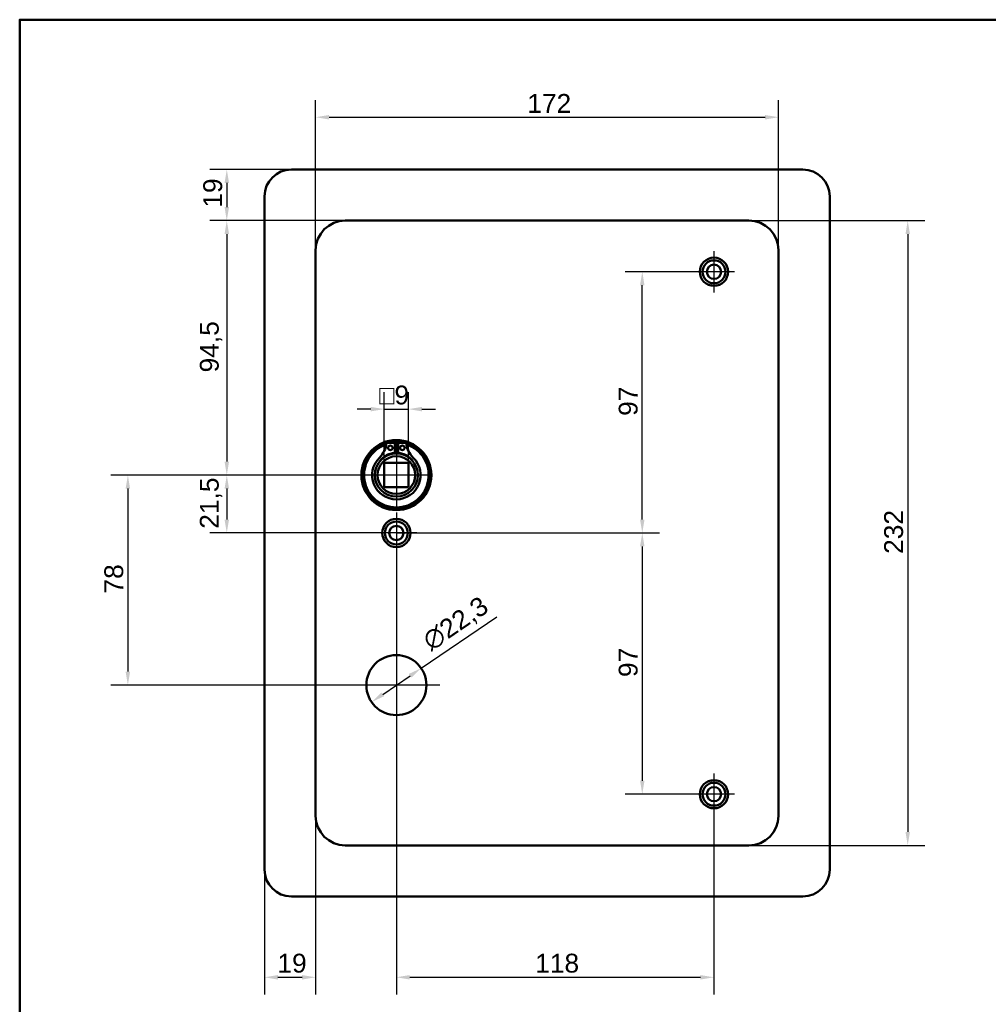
# Model space of a CAD drawing. Header units: millimetres. Extents: x 20 to 833, y 20 to 574.
# Tile 4 of 6: x 20 to 380, y 208 to 574. Entities that reach past the tile are written whole.
import ezdxf

# ---------------------------------------------------------------- set-up
doc = ezdxf.new("R2010")
doc.units = ezdxf.units.MM
doc.header["$LTSCALE"] = 2
for name, color, linetype, lineweight in [('Bemaßungen(DIN)', 7, 'Continuous', 25), ('Mittelpunktmarkierung(DIN)', 7, 'Continuous', 25), ('Sichtbare Kanten(DIN)', 7, 'Continuous', 50), ('Skizziergeometrie(DIN)', 7, 'Continuous', 50)]:
    doc.layers.add(name, color=color, linetype=linetype, lineweight=lineweight)
doc.styles.add('STANDARD-DIN~0', font='arial.ttf')
doc.dimstyles.new('CAD-LAN', dxfattribs={"dimscale": 2, "dimtxt": 3.5, "dimasz": 2.5, "dimexe": 3.175, "dimexo": 0, "dimgap": 0.8, "dimtad": 1, "dimrnd": 1e-08, "dimtxsty": 'STANDARD-DIN~0', "dimcen": 0.09, "dimdle": 10, "dimclrd": 250, "dimclre": 250, "dimclrt": 250, "dimadec": 0, "dimazin": 2, "dimtfac": 1, "dimtmove": 0, "dimatfit": 3, "dimfxl": 1, "dimtolj": 1, "dimtzin": 0, "dimlwd": 25, "dimlwe": 25, "dimarcsym": 0})

# ---------------------------------------------------------------- blocks, each defined once
blk = doc.blocks.new('Ränder Standardrahmen')
at = {"layer": 'Skizziergeometrie(DIN)', "flags": 128}
blk.add_lwpolyline([(10, 10), (10, 287), (410, 287), (410, 10), (10, 10)], dxfattribs=at)
blk = doc.blocks.new('*D8')
at = {"layer": 'Bemaßungen(DIN)', "color": 250, "linetype": 'Continuous', "lineweight": 25, "true_color": 0x3f3f3f, "transparency": 16777216}
for p, q in [((129.95, 488.38), (129.95, 544.13)), ((301.95, 488.38), (301.95, 544.13)), ((134.95, 537.78), (296.95, 537.78))]:
    blk.add_line(p, q, dxfattribs=at)
at = {"layer": 'Bemaßungen(DIN)', "color": 250, "linetype": 'Continuous', "true_color": 0x3f3f3f, "transparency": 16777216}
for points in [[(134.95, 538.61), (134.95, 536.94), (129.95, 537.78)], [(296.95, 538.61), (296.95, 536.94), (301.95, 537.78)]]:
    blk.add_solid(points, dxfattribs=at)
at = {"layer": 'Defpoints', "color": 0, "linetype": 'Continuous', "transparency": 16777216}
for p in [(301.95, 537.78), (129.95, 488.38), (301.95, 488.38)]:
    blk.add_point(p, dxfattribs=at)
at = {"layer": 'Bemaßungen(DIN)', "color": 250, "linetype": 'Continuous', "lineweight": 25, "true_color": 0x3f3f3f, "transparency": 16777216, "insert": (208.59, 546.4), "char_height": 7, "attachment_point": 1, "style": 'STANDARD-DIN~0'}
blk.add_mtext('\\A1;172', dxfattribs=at)
blk = doc.blocks.new('*D9')
at = {"layer": 'Bemaßungen(DIN)', "color": 250, "linetype": 'Continuous', "lineweight": 25, "true_color": 0x3f3f3f, "transparency": 16777216}
for p, q in [((290.95, 499.38), (356.29, 499.38)), ((349.94, 494.38), (349.94, 272.38)), ((290.95, 267.38), (356.29, 267.38))]:
    blk.add_line(p, q, dxfattribs=at)
at = {"layer": 'Bemaßungen(DIN)', "color": 250, "linetype": 'Continuous', "true_color": 0x3f3f3f, "transparency": 16777216}
for points in [[(349.11, 494.38), (350.78, 494.38), (349.94, 499.38)], [(349.11, 272.38), (350.78, 272.38), (349.94, 267.38)]]:
    blk.add_solid(points, dxfattribs=at)
at = {"layer": 'Defpoints', "color": 0, "linetype": 'Continuous', "transparency": 16777216}
for p in [(290.95, 499.38), (290.95, 267.38), (349.94, 267.38)]:
    blk.add_point(p, dxfattribs=at)
at = {"layer": 'Bemaßungen(DIN)', "color": 250, "linetype": 'Continuous', "lineweight": 25, "true_color": 0x3f3f3f, "transparency": 16777216, "insert": (341.19, 375.62), "char_height": 7, "attachment_point": 1, "rotation": 90, "style": 'STANDARD-DIN~0'}
blk.add_mtext('\\A1;232', dxfattribs=at)
blk = doc.blocks.new('*D10')
at = {"layer": 'Bemaßungen(DIN)', "color": 250, "linetype": 'Continuous', "lineweight": 25, "true_color": 0x3f3f3f, "transparency": 16777216}
for p, q in [((270.3, 480.38), (244.97, 480.38)), ((251.32, 388.38), (251.32, 475.38)), ((159.95, 383.38), (257.67, 383.38))]:
    blk.add_line(p, q, dxfattribs=at)
at = {"layer": 'Bemaßungen(DIN)', "color": 250, "linetype": 'Continuous', "true_color": 0x3f3f3f, "transparency": 16777216}
for points in [[(250.49, 475.38), (252.15, 475.38), (251.32, 480.38)], [(250.49, 388.38), (252.15, 388.38), (251.32, 383.38)]]:
    blk.add_solid(points, dxfattribs=at)
at = {"layer": 'Defpoints', "color": 0, "linetype": 'Continuous', "transparency": 16777216}
for p in [(251.32, 480.38), (270.3, 480.38), (159.95, 383.38)]:
    blk.add_point(p, dxfattribs=at)
at = {"layer": 'Bemaßungen(DIN)', "color": 250, "linetype": 'Continuous', "lineweight": 25, "true_color": 0x3f3f3f, "transparency": 16777216, "insert": (242.57, 426.87), "char_height": 7, "attachment_point": 1, "rotation": 90, "style": 'STANDARD-DIN~0'}
blk.add_mtext('\\A1;97', dxfattribs=at)
blk = doc.blocks.new('*D11')
at = {"layer": 'Bemaßungen(DIN)', "color": 250, "linetype": 'Continuous', "lineweight": 25, "true_color": 0x3f3f3f, "transparency": 16777216}
for p, q in [((159.95, 383.38), (257.67, 383.38)), ((251.32, 378.38), (251.32, 291.38)), ((270.3, 286.38), (244.97, 286.38))]:
    blk.add_line(p, q, dxfattribs=at)
at = {"layer": 'Bemaßungen(DIN)', "color": 250, "linetype": 'Continuous', "true_color": 0x3f3f3f, "transparency": 16777216}
for points in [[(250.49, 378.38), (252.15, 378.38), (251.32, 383.38)], [(250.49, 291.38), (252.15, 291.38), (251.32, 286.38)]]:
    blk.add_solid(points, dxfattribs=at)
at = {"layer": 'Defpoints', "color": 0, "linetype": 'Continuous', "transparency": 16777216}
for p in [(159.95, 383.38), (251.32, 286.38), (270.3, 286.38)]:
    blk.add_point(p, dxfattribs=at)
at = {"layer": 'Bemaßungen(DIN)', "color": 250, "linetype": 'Continuous', "lineweight": 25, "true_color": 0x3f3f3f, "transparency": 16777216, "insert": (242.57, 329.87), "char_height": 7, "attachment_point": 1, "rotation": 90, "style": 'STANDARD-DIN~0'}
blk.add_mtext('\\A1;97', dxfattribs=at)
blk = doc.blocks.new('*D12')
at = {"layer": 'Bemaßungen(DIN)', "color": 250, "linetype": 'Continuous', "lineweight": 25, "true_color": 0x3f3f3f, "transparency": 16777216}
for p, q in [((159.95, 375.73), (159.95, 212.03)), ((277.95, 278.73), (277.95, 212.03)), ((164.95, 218.38), (272.95, 218.38))]:
    blk.add_line(p, q, dxfattribs=at)
at = {"layer": 'Bemaßungen(DIN)', "color": 250, "linetype": 'Continuous', "true_color": 0x3f3f3f, "transparency": 16777216}
for points in [[(164.95, 219.21), (164.95, 217.55), (159.95, 218.38)], [(272.95, 219.21), (272.95, 217.55), (277.95, 218.38)]]:
    blk.add_solid(points, dxfattribs=at)
at = {"layer": 'Defpoints', "color": 0, "linetype": 'Continuous', "transparency": 16777216}
for p in [(159.95, 375.73), (277.95, 278.73), (277.95, 218.38)]:
    blk.add_point(p, dxfattribs=at)
at = {"layer": 'Bemaßungen(DIN)', "color": 250, "linetype": 'Continuous', "lineweight": 25, "true_color": 0x3f3f3f, "transparency": 16777216, "insert": (211.54, 227.13), "char_height": 7, "attachment_point": 1, "style": 'STANDARD-DIN~0'}
blk.add_mtext('\\A1;118', dxfattribs=at)
blk = doc.blocks.new('*D13')
at = {"layer": 'Bemaßungen(DIN)', "color": 250, "linetype": 'Continuous', "lineweight": 25, "true_color": 0x3f3f3f, "transparency": 16777216}
for p, q in [((169.17, 333.16), (197.27, 352.3)), ((154.87, 323.42), (165.04, 330.34))]:
    blk.add_line(p, q, dxfattribs=at)
at = {"layer": 'Bemaßungen(DIN)', "color": 250, "linetype": 'Continuous', "true_color": 0x3f3f3f, "transparency": 16777216}
for points in [[(164.57, 331.03), (165.5, 329.65), (169.17, 333.16)], [(154.4, 324.11), (155.34, 322.73), (150.74, 320.6)]]:
    blk.add_solid(points, dxfattribs=at)
at = {"layer": 'Defpoints', "color": 0, "linetype": 'Continuous', "transparency": 16777216}
for p in [(169.17, 333.16), (150.74, 320.6)]:
    blk.add_point(p, dxfattribs=at)
at = {"layer": 'Bemaßungen(DIN)', "color": 250, "linetype": 'Continuous', "lineweight": 25, "true_color": 0x3f3f3f, "transparency": 16777216, "insert": (168.86, 345.34), "char_height": 7, "attachment_point": 1, "rotation": 34.2622, "style": 'STANDARD-DIN~0'}
blk.add_mtext('\\A1;∅22,3', dxfattribs=at)
blk = doc.blocks.new('*D14')
at = {"layer": 'Bemaßungen(DIN)', "color": 250, "linetype": 'Continuous', "lineweight": 25, "true_color": 0x3f3f3f, "transparency": 16777216}
for p, q in [((140.95, 499.38), (90.6, 499.38)), ((96.95, 494.38), (96.95, 409.88)), ((159.95, 404.88), (90.6, 404.88))]:
    blk.add_line(p, q, dxfattribs=at)
at = {"layer": 'Bemaßungen(DIN)', "color": 250, "linetype": 'Continuous', "true_color": 0x3f3f3f, "transparency": 16777216}
for points in [[(96.12, 494.38), (97.79, 494.38), (96.95, 499.38)], [(96.12, 409.88), (97.79, 409.88), (96.95, 404.88)]]:
    blk.add_solid(points, dxfattribs=at)
at = {"layer": 'Defpoints', "color": 0, "linetype": 'Continuous', "transparency": 16777216}
for p in [(140.95, 499.38), (96.95, 404.88), (159.95, 404.88)]:
    blk.add_point(p, dxfattribs=at)
at = {"layer": 'Bemaßungen(DIN)', "color": 250, "linetype": 'Continuous', "lineweight": 25, "true_color": 0x3f3f3f, "transparency": 16777216, "insert": (86.94, 443.01), "char_height": 7, "attachment_point": 1, "rotation": 90, "style": 'STANDARD-DIN~0'}
blk.add_mtext('\\A1;94,5', dxfattribs=at)
blk = doc.blocks.new('*D15')
at = {"layer": 'Bemaßungen(DIN)', "color": 250, "linetype": 'Continuous', "lineweight": 25, "true_color": 0x3f3f3f, "transparency": 16777216}
for p, q in [((159.95, 404.88), (90.6, 404.88)), ((96.95, 399.88), (96.95, 388.38)), ((159.95, 383.38), (90.6, 383.38))]:
    blk.add_line(p, q, dxfattribs=at)
at = {"layer": 'Bemaßungen(DIN)', "color": 250, "linetype": 'Continuous', "true_color": 0x3f3f3f, "transparency": 16777216}
for points in [[(96.12, 399.88), (97.79, 399.88), (96.95, 404.88)], [(96.12, 388.38), (97.79, 388.38), (96.95, 383.38)]]:
    blk.add_solid(points, dxfattribs=at)
at = {"layer": 'Defpoints', "color": 0, "linetype": 'Continuous', "transparency": 16777216}
for p in [(159.95, 404.88), (96.95, 383.38), (159.95, 383.38)]:
    blk.add_point(p, dxfattribs=at)
at = {"layer": 'Bemaßungen(DIN)', "color": 250, "linetype": 'Continuous', "lineweight": 25, "true_color": 0x3f3f3f, "transparency": 16777216, "insert": (86.94, 384.95), "char_height": 7, "attachment_point": 1, "rotation": 90, "style": 'STANDARD-DIN~0'}
blk.add_mtext('\\A1;21,5', dxfattribs=at)
blk = doc.blocks.new('*D16')
at = {"layer": 'Bemaßungen(DIN)', "color": 250, "linetype": 'Continuous', "lineweight": 25, "true_color": 0x3f3f3f, "transparency": 16777216}
for p, q in [((120.95, 518.38), (90.6, 518.38)), ((96.95, 513.38), (96.95, 504.38)), ((140.95, 499.38), (90.6, 499.38))]:
    blk.add_line(p, q, dxfattribs=at)
at = {"layer": 'Bemaßungen(DIN)', "color": 250, "linetype": 'Continuous', "true_color": 0x3f3f3f, "transparency": 16777216}
for points in [[(96.12, 513.38), (97.79, 513.38), (96.95, 518.38)], [(96.12, 504.38), (97.79, 504.38), (96.95, 499.38)]]:
    blk.add_solid(points, dxfattribs=at)
at = {"layer": 'Defpoints', "color": 0, "linetype": 'Continuous', "transparency": 16777216}
for p in [(120.95, 518.38), (96.95, 499.38), (140.95, 499.38)]:
    blk.add_point(p, dxfattribs=at)
at = {"layer": 'Bemaßungen(DIN)', "color": 250, "linetype": 'Continuous', "lineweight": 25, "true_color": 0x3f3f3f, "transparency": 16777216, "insert": (88.2, 504.19), "char_height": 7, "attachment_point": 1, "rotation": 90, "style": 'STANDARD-DIN~0'}
blk.add_mtext('\\A1;19', dxfattribs=at)
blk = doc.blocks.new('*D17')
at = {"layer": 'Bemaßungen(DIN)', "color": 250, "linetype": 'Continuous', "lineweight": 25, "true_color": 0x3f3f3f, "transparency": 16777216}
for p, q in [((159.95, 404.88), (53.85, 404.88)), ((60.2, 399.88), (60.2, 331.88)), ((159.95, 326.88), (53.85, 326.88))]:
    blk.add_line(p, q, dxfattribs=at)
at = {"layer": 'Bemaßungen(DIN)', "color": 250, "linetype": 'Continuous', "true_color": 0x3f3f3f, "transparency": 16777216}
for points in [[(59.36, 399.88), (61.03, 399.88), (60.2, 404.88)], [(59.36, 331.88), (61.03, 331.88), (60.2, 326.88)]]:
    blk.add_solid(points, dxfattribs=at)
at = {"layer": 'Defpoints', "color": 0, "linetype": 'Continuous', "transparency": 16777216}
for p in [(159.95, 404.88), (60.2, 326.88), (159.95, 326.88)]:
    blk.add_point(p, dxfattribs=at)
at = {"layer": 'Bemaßungen(DIN)', "color": 250, "linetype": 'Continuous', "lineweight": 25, "true_color": 0x3f3f3f, "transparency": 16777216, "insert": (51.45, 360.89), "char_height": 7, "attachment_point": 1, "rotation": 90, "style": 'STANDARD-DIN~0'}
blk.add_mtext('\\A1;78', dxfattribs=at)
blk = doc.blocks.new('*D18')
at = {"layer": 'Bemaßungen(DIN)', "color": 250, "linetype": 'Continuous', "lineweight": 25, "true_color": 0x3f3f3f, "transparency": 16777216}
for p, q in [((129.95, 278.38), (129.95, 212.03)), ((110.95, 258.38), (110.95, 212.03)), ((115.95, 218.38), (124.95, 218.38))]:
    blk.add_line(p, q, dxfattribs=at)
at = {"layer": 'Bemaßungen(DIN)', "color": 250, "linetype": 'Continuous', "true_color": 0x3f3f3f, "transparency": 16777216}
for points in [[(115.95, 219.21), (115.95, 217.55), (110.95, 218.38)], [(124.95, 219.21), (124.95, 217.55), (129.95, 218.38)]]:
    blk.add_solid(points, dxfattribs=at)
at = {"layer": 'Defpoints', "color": 0, "linetype": 'Continuous', "transparency": 16777216}
for p in [(129.95, 278.38), (110.95, 258.38), (129.95, 218.38)]:
    blk.add_point(p, dxfattribs=at)
at = {"layer": 'Bemaßungen(DIN)', "color": 250, "linetype": 'Continuous', "lineweight": 25, "true_color": 0x3f3f3f, "transparency": 16777216, "insert": (115.76, 227.13), "char_height": 7, "attachment_point": 1, "style": 'STANDARD-DIN~0'}
blk.add_mtext('\\A1;19', dxfattribs=at)
blk = doc.blocks.new('*D26')
at = {"layer": 'Bemaßungen(DIN)', "color": 250, "linetype": 'Continuous', "lineweight": 25, "true_color": 0x3f3f3f, "transparency": 16777216}
for p, q in [((155.45, 409.38), (155.45, 435.73)), ((164.45, 409.38), (164.45, 435.73)), ((150.45, 429.38), (145.45, 429.38)), ((155.45, 429.38), (164.45, 429.38)), ((169.45, 429.38), (174.45, 429.38))]:
    blk.add_line(p, q, dxfattribs=at)
at = {"layer": 'Bemaßungen(DIN)', "color": 250, "linetype": 'Continuous', "true_color": 0x3f3f3f, "transparency": 16777216}
for points in [[(150.45, 430.21), (150.45, 428.55), (155.45, 429.38)], [(169.45, 430.21), (169.45, 428.55), (164.45, 429.38)]]:
    blk.add_solid(points, dxfattribs=at)
at = {"layer": 'Defpoints', "color": 0, "linetype": 'Continuous', "transparency": 16777216}
for p in [(164.45, 429.38), (155.45, 409.38), (164.45, 409.38)]:
    blk.add_point(p, dxfattribs=at)
at = {"layer": 'Bemaßungen(DIN)', "color": 250, "linetype": 'Continuous', "lineweight": 25, "true_color": 0x3f3f3f, "transparency": 16777216, "insert": (153.58, 438.13), "char_height": 7, "attachment_point": 1, "style": 'STANDARD-DIN~0'}
blk.add_mtext('\\A1;\\fAIGDT|b0|i0;\\H7.0000;o\\fArial|b0|i0;\\H7.0000;9', dxfattribs=at)

msp = doc.modelspace()

# ---------------------------------------------------------------- linework, layer by layer
at = {"layer": 'Mittelpunktmarkierung(DIN)', "linetype": 'Continuous'}
for p, q in [((277.953, 488.03), (277.953, 472.73)), ((285.603, 480.38), (270.303, 480.38)), ((159.953, 416.88), (159.953, 392.88)), ((171.953, 404.88), (147.953, 404.88)), ((159.953, 391.03), (159.953, 375.73)), ((167.603, 383.38), (152.303, 383.38)), ((159.953, 343.03), (159.953, 310.73)), ((176.103, 326.88), (143.803, 326.88)), ((277.953, 294.03), (277.953, 278.73)), ((285.603, 286.38), (270.303, 286.38))]:
    msp.add_line(p, q, dxfattribs=at)
at = {"layer": 'Sichtbare Kanten(DIN)'}
for p, q in [((120.953, 518.38), (310.953, 518.38)), ((110.953, 258.38), (110.953, 508.38)), ((320.953, 508.38), (320.953, 258.38)), ((290.953, 499.38), (140.953, 499.38)), ((129.953, 488.38), (129.953, 278.38)), ((301.953, 278.38), (301.953, 488.38)), ((156.312, 416.838), (159.336, 416.838)), ((159.336, 416.838), (159.336, 413.138)), ((160.57, 413.138), (160.57, 416.838)), ((160.57, 416.838), (163.593, 416.838)), ((155.453, 400.38), (155.453, 409.38)), ((155.453, 409.38), (164.453, 409.38)), ((164.453, 409.38), (164.453, 400.38)), ((164.453, 400.38), (155.453, 400.38)), ((140.953, 267.38), (290.953, 267.38)), ((310.953, 248.38), (120.953, 248.38))]:
    msp.add_line(p, q, dxfattribs=at)
for centre, radius in [((277.953, 480.38), 5.25), ((277.953, 480.38), 4.25), ((277.953, 480.38), 2.65), ((159.953, 404.88), 13), ((159.953, 404.88), 12.5), ((157.721, 414.988), 0.85), ((162.185, 414.988), 0.85), ((159.953, 404.88), 8), ((159.953, 404.88), 7), ((159.953, 383.38), 5.25), ((159.953, 383.38), 4.25), ((159.953, 383.38), 2.65), ((159.953, 326.88), 11.15), ((277.953, 286.38), 5.25), ((277.953, 286.38), 4.25), ((277.953, 286.38), 2.65)]:
    msp.add_circle(centre, radius, dxfattribs=at)
for centre, radius, start, end in [((120.953, 508.38), 10, 90, 180), ((310.953, 508.38), 10, 0, 90), ((140.953, 488.38), 11, 90, 180), ((290.953, 488.38), 11, 0, 90), ((159.953, 404.88), 12, 85.21102, 94.78898), ((159.953, 404.88), 12, 108.17213, 71.82787), ((147.63, 417.578), 8.678, 314.1409, 355.03295), ((159.953, 404.88), 9, 86.0711, 93.9289), ((172.276, 417.578), 8.678, 184.96705, 225.8591), ((159.953, 404.88), 9.017, 134.1409, 45.8591), ((159.953, 405.613), 7.55, 94.68501, 144.3129), ((159.953, 404.88), 8.2, 63.63056, 116.36944), ((159.953, 405.613), 7.55, 35.6871, 85.31499), ((140.953, 278.38), 11, 180, 270), ((290.953, 278.38), 11, 270, 0), ((120.953, 258.38), 10, 180, 270), ((310.953, 258.38), 10, 270, 0)]:
    msp.add_arc(centre, radius, start, end, dxfattribs=at)

# ---------------------------------------------------------------- block references
at = {"xscale": 2, "yscale": 2, "zscale": 2}
msp.add_blockref('Ränder Standardrahmen', (0, 0), dxfattribs=at)

# ---------------------------------------------------------------- dimensions: what is measured, and where the dimension line sits
at = {"layer": 'Bemaßungen(DIN)', "color": 250, "linetype": 'Continuous', "lineweight": 25, "true_color": 0x3f3f3f}
for base, p1, p2, angle, picture, middle in [((301.953, 537.776), (129.953, 488.38), (301.953, 488.38), 180, '*D8', (215.953, 537.776)), ((96.953, 499.38), (120.953, 518.38), (140.953, 499.38), 270, '*D16', (96.953, 508.88)), ((96.953, 404.88), (140.953, 499.38), (159.953, 404.88), 90, '*D14', (96.953, 452.13)), ((349.944, 267.38), (290.953, 499.38), (290.953, 267.38), 90, '*D9', (349.944, 383.38)), ((251.321, 480.38), (159.953, 383.38), (270.303, 480.38), 90, '*D10', (251.321, 431.88)), ((60.197, 326.88), (159.953, 404.88), (159.953, 326.88), 90, '*D17', (60.197, 365.88)), ((96.953, 383.38), (159.953, 404.88), (159.953, 383.38), 90, '*D15', (96.953, 394.13)), ((251.321, 286.38), (159.953, 383.38), (270.303, 286.38), 90, '*D11', (251.321, 334.88)), ((277.953, 218.38), (159.953, 375.73), (277.953, 278.73), 180, '*D12', (218.953, 218.38))]:
    dim = msp.add_linear_dim(base=base, p1=p1, p2=p2, angle=angle, dimstyle='CAD-LAN', override={"dimgap": 0.8, "dimdec": 2, "dimtol": 0, "dimlim": 0, "dimtp": 0, "dimtm": 0, "dimtdec": 2, "dimtofl": 0, "dimatfit": 1}, dxfattribs=at)
    dim.commit()
    dim.dimension.update_dxf_attribs({"geometry": picture, "text_midpoint": middle, "dimtype": 160})
dim = msp.add_linear_dim(base=(164.453, 429.38), p1=(155.453, 409.38), p2=(164.453, 409.38), angle=180, text='\\fAIGDT|b0|i0;\\H7.0000;o\\fArial|b0|i0;\\H7.0000;<>', dimstyle='CAD-LAN', override={"dimgap": 0.8, "dimdec": 2, "dimtol": 0, "dimlim": 0, "dimtp": 0, "dimtm": 0, "dimtdec": 2, "dimtofl": 1, "dimatfit": 1}, dxfattribs=at)
dim.commit()
dim.dimension.update_dxf_attribs({"geometry": '*D26', "text_midpoint": (159.953, 429.38), "dimtype": 160})
dim = msp.add_diameter_dim_2p(p1=(150.738, 320.603), p2=(169.168, 333.157), dimstyle='CAD-LAN', override={"dimgap": 0.8, "dimdec": 2, "dimlfac": 1, "dimtol": 0, "dimlim": 0, "dimtp": 0, "dimtm": 0, "dimtdec": 2, "dimatfit": 2}, dxfattribs=at)
dim.commit()
dim.dimension.update_dxf_attribs({"geometry": '*D13', "text_midpoint": (185.284, 344.135), "dimtype": 163})
dim = msp.add_linear_dim(base=(129.953, 218.38), p1=(110.953, 258.38), p2=(129.953, 278.38), dimstyle='CAD-LAN', override={"dimgap": 0.8, "dimdec": 2, "dimtol": 0, "dimlim": 0, "dimtp": 0, "dimtm": 0, "dimtdec": 2, "dimtofl": 0, "dimatfit": 1}, dxfattribs=at)
dim.commit()
dim.dimension.update_dxf_attribs({"geometry": '*D18', "text_midpoint": (120.453, 218.38), "dimtype": 160})

doc.saveas('drawing.dxf')
